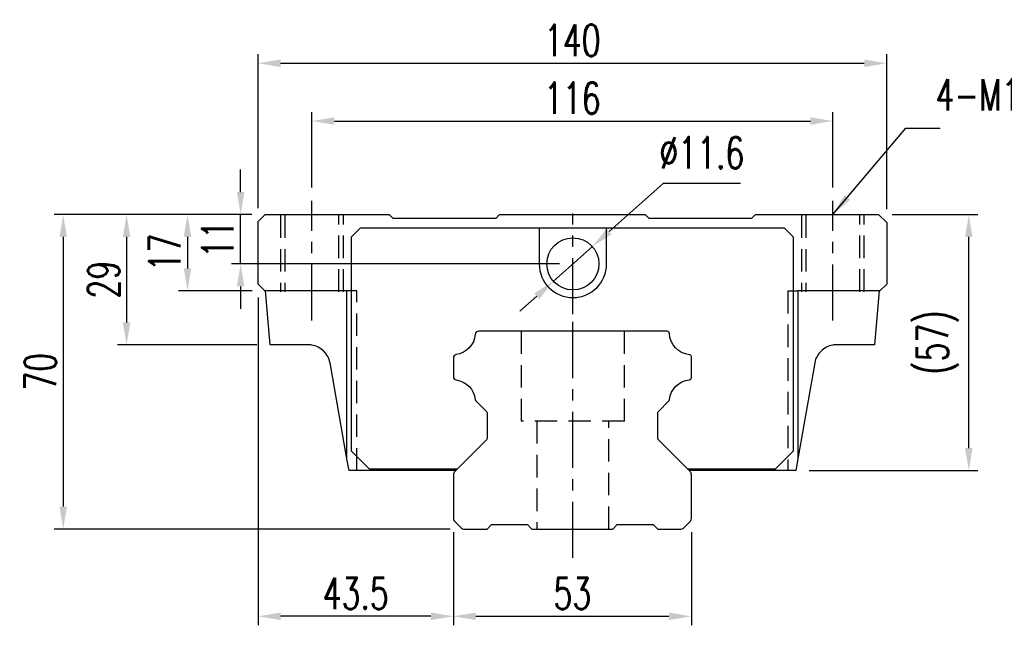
# Model space of a CAD drawing. Header units: millimetres. Extents: x 706 to 1313, y 178 to 430.
# Tile 1 of 48: x 706 to 926, y 184 to 319. Entities that reach past the tile are written whole.
import ezdxf

# ---------------------------------------------------------------- set-up
doc = ezdxf.new("R2010")
doc.units = ezdxf.units.MM
doc.header["$LTSCALE"] = 10
doc.linetypes.add('CENTER', pattern=[2, 1.25, -0.25, 0.25, -0.25])
doc.linetypes.add('DASHED', pattern=[0.75, 0.5, -0.25])
for name, color, linetype in [('2', 7, 'Continuous'), ('4', 7, 'Continuous'), ('CL', 1, 'CENTER'), ('DIM', 4, 'Continuous'), ('HID', 2, 'DASHED'), ('OUT', 3, 'Continuous')]:
    doc.layers.add(name, color=color, linetype=linetype)
doc.styles.add('DIM-7', font='SIMPLEX.shx', dxfattribs={"width": 0.7, "bigfont": 'chineset.shx'})
doc.dimstyles.new('CNS', dxfattribs={"dimtxt": 3.5, "dimasz": 2.5, "dimexe": 1, "dimexo": 1.5, "dimgap": 0.09, "dimtad": 0, "dimdsep": 46, "dimtxsty": 'DIM-7', "dimcen": 0.09, "dimclrd": 1, "dimclre": 1, "dimclrt": 4, "dimadec": 0, "dimazin": 0, "dimtfac": 1, "dimtix": 1, "dimtmove": 2, "dimatfit": 3, "dimfxl": 1, "dimtvp": 0.971429, "dimtolj": 1, "dimarcsym": 0})
doc.dimstyles.new('CNS 修改文字上方', dxfattribs={"dimscale": 0.8, "dimtxt": 3.5, "dimasz": 2.5, "dimexe": 1, "dimexo": 0.5, "dimgap": 0, "dimtad": 0, "dimtih": 1, "dimtoh": 1, "dimdsep": 46, "dimtxsty": 'DIM-7', "dimcen": 0.09, "dimclrd": 4, "dimclre": 4, "dimclrt": 4, "dimadec": 0, "dimazin": 0, "dimtfac": 1, "dimtix": 1, "dimtmove": 1, "dimatfit": 3, "dimfxl": 1, "dimtvp": 0.971429, "dimtolj": 1, "dimarcsym": 0})

# ---------------------------------------------------------------- blocks, each defined once
blk = doc.blocks.new('*D58')
at = {"layer": 'DEFPOINTS', "color": 0, "transparency": 16777216}
for p in [(887.37, 296.67), (771.37, 278.87), (887.37, 278.87)]:
    blk.add_point(p, dxfattribs=at)
at = {"layer": 'DIM', "color": 7, "lineweight": -2, "transparency": 16777216}
for p, q in [((771.37, 281.87), (771.37, 298.67)), ((887.37, 281.87), (887.37, 298.67)), ((776.37, 296.67), (882.37, 296.67))]:
    blk.add_line(p, q, dxfattribs=at)
at = {"layer": 'DIM', "color": 7, "transparency": 16777216}
for points in [[(776.37, 297.5), (776.37, 295.83), (771.37, 296.67)], [(882.37, 297.5), (882.37, 295.83), (887.37, 296.67)]]:
    blk.add_solid(points, dxfattribs=at)
at = {"layer": 'DIM', "color": 7, "transparency": 16777216, "insert": (829.37, 301.77), "char_height": 7, "attachment_point": 5, "style": 'DIM-7'}
blk.add_mtext('\\A1;116', dxfattribs=at)
blk = doc.blocks.new('*D59')
at = {"layer": 'DEFPOINTS', "color": 0, "transparency": 16777216}
for p in [(899.37, 309.52), (759.37, 274.27), (899.37, 274.07)]:
    blk.add_point(p, dxfattribs=at)
at = {"layer": 'DIM', "color": 7, "lineweight": -2, "transparency": 16777216}
for p, q in [((759.37, 277.27), (759.37, 311.52)), ((899.37, 277.07), (899.37, 311.52)), ((764.37, 309.52), (894.37, 309.52))]:
    blk.add_line(p, q, dxfattribs=at)
at = {"layer": 'DIM', "color": 7, "transparency": 16777216}
for points in [[(764.37, 310.36), (764.37, 308.69), (759.37, 309.52)], [(894.37, 310.36), (894.37, 308.69), (899.37, 309.52)]]:
    blk.add_solid(points, dxfattribs=at)
at = {"layer": 'DIM', "color": 7, "transparency": 16777216, "insert": (829.37, 314.62), "char_height": 7, "attachment_point": 5, "style": 'DIM-7'}
blk.add_mtext('\\A1;140', dxfattribs=at)
blk = doc.blocks.new('*D60')
at = {"layer": 'DEFPOINTS', "color": 0, "transparency": 16777216}
for p in [(802.87, 208.19), (855.87, 208.19), (855.87, 186.45)]:
    blk.add_point(p, dxfattribs=at)
at = {"layer": 'DIM', "color": 7, "lineweight": -2, "transparency": 16777216}
for p, q in [((802.87, 205.19), (802.87, 184.45)), ((855.87, 205.19), (855.87, 184.45)), ((807.87, 186.45), (850.87, 186.45))]:
    blk.add_line(p, q, dxfattribs=at)
at = {"layer": 'DIM', "color": 7, "transparency": 16777216}
for points in [[(807.87, 187.29), (807.87, 185.62), (802.87, 186.45)], [(850.87, 187.29), (850.87, 185.62), (855.87, 186.45)]]:
    blk.add_solid(points, dxfattribs=at)
at = {"layer": 'DIM', "color": 7, "transparency": 16777216, "insert": (829.37, 191.55), "char_height": 7, "attachment_point": 5, "style": 'DIM-7'}
blk.add_mtext('\\A1;53', dxfattribs=at)
blk = doc.blocks.new('*D61')
at = {"layer": 'DEFPOINTS', "color": 0, "transparency": 16777216}
for p in [(759.37, 260.37), (802.87, 208.19), (759.37, 186.45)]:
    blk.add_point(p, dxfattribs=at)
at = {"layer": 'DIM', "color": 7, "lineweight": -2, "transparency": 16777216}
for p, q in [((759.37, 257.37), (759.37, 184.45)), ((802.87, 205.19), (802.87, 184.45)), ((797.87, 186.45), (764.37, 186.45))]:
    blk.add_line(p, q, dxfattribs=at)
at = {"layer": 'DIM', "color": 7, "transparency": 16777216}
for points in [[(764.37, 187.29), (764.37, 185.62), (759.37, 186.45)], [(797.87, 187.29), (797.87, 185.62), (802.87, 186.45)]]:
    blk.add_solid(points, dxfattribs=at)
at = {"layer": 'DIM', "color": 7, "transparency": 16777216, "insert": (781.12, 191.55), "char_height": 7, "attachment_point": 5, "style": 'DIM-7'}
blk.add_mtext('\\A1;43.5', dxfattribs=at)
blk = doc.blocks.new('*D62')
at = {"layer": 'DEFPOINTS', "color": 0, "transparency": 16777216}
for p in [(760.97, 275.87), (743.67, 258.87), (761.04, 258.87)]:
    blk.add_point(p, dxfattribs=at)
at = {"layer": 'DIM', "color": 7, "lineweight": -2, "transparency": 16777216}
for p, q in [((757.97, 275.87), (741.67, 275.87)), ((743.67, 270.87), (743.67, 263.87)), ((758.04, 258.87), (741.67, 258.87))]:
    blk.add_line(p, q, dxfattribs=at)
at = {"layer": 'DIM', "color": 7, "transparency": 16777216}
for points in [[(742.83, 270.87), (744.5, 270.87), (743.67, 275.87)], [(742.83, 263.87), (744.5, 263.87), (743.67, 258.87)]]:
    blk.add_solid(points, dxfattribs=at)
at = {"layer": 'DIM', "color": 7, "transparency": 16777216, "insert": (738.57, 267.37), "char_height": 7, "attachment_point": 5, "rotation": 90, "style": 'DIM-7'}
blk.add_mtext('\\A1;17', dxfattribs=at)
blk = doc.blocks.new('*D63')
at = {"layer": 'DEFPOINTS', "color": 0, "transparency": 16777216}
for p in [(760.97, 275.87), (730.09, 246.87), (762.09, 246.87)]:
    blk.add_point(p, dxfattribs=at)
at = {"layer": 'DIM', "color": 7, "lineweight": -2, "transparency": 16777216}
for p, q in [((757.97, 275.87), (728.09, 275.87)), ((730.09, 270.87), (730.09, 251.87)), ((759.09, 246.87), (728.09, 246.87))]:
    blk.add_line(p, q, dxfattribs=at)
at = {"layer": 'DIM', "color": 7, "transparency": 16777216}
for points in [[(729.25, 270.87), (730.92, 270.87), (730.09, 275.87)], [(729.25, 251.87), (730.92, 251.87), (730.09, 246.87)]]:
    blk.add_solid(points, dxfattribs=at)
at = {"layer": 'DIM', "color": 7, "transparency": 16777216, "insert": (724.99, 261.37), "char_height": 7, "attachment_point": 5, "rotation": 90, "style": 'DIM-7'}
blk.add_mtext('\\A1;29', dxfattribs=at)
blk = doc.blocks.new('*D64')
at = {"layer": 'DEFPOINTS', "color": 0, "transparency": 16777216}
for p in [(760.97, 275.87), (715.98, 205.87), (805.18, 205.87)]:
    blk.add_point(p, dxfattribs=at)
at = {"layer": 'DIM', "color": 7, "lineweight": -2, "transparency": 16777216}
for p, q in [((757.97, 275.87), (713.98, 275.87)), ((715.98, 270.87), (715.98, 210.87)), ((802.18, 205.87), (713.98, 205.87))]:
    blk.add_line(p, q, dxfattribs=at)
at = {"layer": 'DIM', "color": 7, "transparency": 16777216}
for points in [[(715.15, 270.87), (716.81, 270.87), (715.98, 275.87)], [(715.15, 210.87), (716.81, 210.87), (715.98, 205.87)]]:
    blk.add_solid(points, dxfattribs=at)
at = {"layer": 'DIM', "color": 7, "transparency": 16777216, "insert": (710.88, 240.87), "char_height": 7, "attachment_point": 5, "rotation": 90, "style": 'DIM-7'}
blk.add_mtext('\\A1;70', dxfattribs=at)
blk = doc.blocks.new('*D65')
at = {"layer": 'DEFPOINTS', "color": 0, "transparency": 16777216}
for p in [(897.57, 275.87), (917.66, 275.87), (879.11, 218.87)]:
    blk.add_point(p, dxfattribs=at)
at = {"layer": 'DIM', "color": 7, "lineweight": -2, "transparency": 16777216}
for p, q in [((900.57, 275.87), (919.66, 275.87)), ((917.66, 223.87), (917.66, 270.87)), ((882.11, 218.87), (919.66, 218.87))]:
    blk.add_line(p, q, dxfattribs=at)
at = {"layer": 'DIM', "color": 7, "transparency": 16777216}
for points in [[(916.83, 270.87), (918.49, 270.87), (917.66, 275.87)], [(916.83, 223.87), (918.49, 223.87), (917.66, 218.87)]]:
    blk.add_solid(points, dxfattribs=at)
at = {"layer": 'DIM', "color": 7, "transparency": 16777216, "insert": (910.73, 247.37), "char_height": 7, "attachment_point": 5, "rotation": 90, "style": 'DIM-7'}
blk.add_mtext('\\A1;(57)', dxfattribs=at)
blk = doc.blocks.new('*D80')
at = {"layer": 'DEFPOINTS', "color": 0, "transparency": 16777216}
for p in [(755.49, 275.87), (760.97, 275.87), (829.49, 264.87)]:
    blk.add_point(p, dxfattribs=at)
at = {"layer": 'DIM', "color": 7, "lineweight": -2, "transparency": 16777216}
for p, q in [((755.49, 280.87), (755.49, 285.87)), ((757.97, 275.87), (753.49, 275.87)), ((755.49, 264.87), (755.49, 275.87)), ((826.49, 264.87), (753.49, 264.87)), ((755.49, 259.87), (755.49, 254.87))]:
    blk.add_line(p, q, dxfattribs=at)
at = {"layer": 'DIM', "color": 7, "transparency": 16777216}
for points in [[(754.65, 280.87), (756.32, 280.87), (755.49, 275.87)], [(754.65, 259.87), (756.32, 259.87), (755.49, 264.87)]]:
    blk.add_solid(points, dxfattribs=at)
at = {"layer": 'DIM', "color": 7, "transparency": 16777216, "insert": (750.39, 270.37), "char_height": 7, "attachment_point": 5, "rotation": 90, "style": 'DIM-7'}
blk.add_mtext('\\A1;11', dxfattribs=at)
blk = doc.blocks.new('*D81')
at = {"layer": 'DEFPOINTS', "color": 0, "transparency": 16777216}
for p in [(833.82, 268.73), (825.16, 261.02)]:
    blk.add_point(p, dxfattribs=at)
at = {"layer": 'DIM', "color": 0, "lineweight": -2, "transparency": 16777216}
for p, q in [((849.57, 282.78), (837.55, 272.06)), ((866.84, 282.78), (849.57, 282.78)), ((825.16, 261.02), (833.82, 268.73)), ((821.42, 257.69), (817.69, 254.36))]:
    blk.add_line(p, q, dxfattribs=at)
at = {"layer": 'DIM', "color": 0, "transparency": 16777216}
for points in [[(836.99, 272.68), (838.1, 271.44), (833.82, 268.73)], [(820.87, 258.31), (821.98, 257.07), (825.16, 261.02)]]:
    blk.add_solid(points, dxfattribs=at)
at = {"layer": 'DIM', "color": 0, "transparency": 16777216, "insert": (858.2, 289.58), "char_height": 7, "attachment_point": 5, "style": 'DIM-7'}
blk.add_mtext('\\A1;∅11.6', dxfattribs=at)

msp = doc.modelspace()

# ---------------------------------------------------------------- linework, layer by layer
at = {"layer": '2', "color": 0, "linetype": 'Continuous'}
for p, q in [((759.369, 260.374), (759.369, 274.274)), ((759.37, 274.274), (760.97, 275.874)), ((760.969, 275.874), (788.569, 275.874)), ((788.57, 275.874), (789.37, 275.074)), ((789.369, 275.074), (812.369, 275.074)), ((812.37, 275.073), (813.17, 275.873)), ((813.169, 275.874), (845.569, 275.874)), ((845.57, 275.874), (846.37, 275.074)), ((846.369, 275.074), (869.369, 275.074)), ((869.37, 275.073), (870.17, 275.873)), ((870.169, 275.874), (897.569, 275.874)), ((897.57, 275.874), (899.369, 274.074)), ((899.369, 274.074), (899.369, 260.374)), ((760.869, 258.874), (759.369, 260.374)), ((779.169, 258.874), (760.869, 258.874)), ((762.091, 246.874), (761.042, 258.874)), ((779.169, 221.497), (779.169, 258.874)), ((897.869, 258.874), (879.569, 258.874)), ((879.569, 258.874), (879.569, 221.497)), ((897.696, 258.874), (896.646, 246.874)), ((899.369, 260.374), (897.869, 258.874)), ((850.49, 249.874), (808.483, 249.874)), ((770.501, 246.874), (762.092, 246.874)), ((896.645, 246.874), (888.237, 246.874)), ((802.869, 243.945), (802.869, 239.803)), ((855.869, 239.582), (855.869, 244.166)), ((779.169, 221.497), (775.398, 242.885)), ((883.34, 242.885), (879.569, 221.497)), ((807.869, 234.375), (810.222, 232.022)), ((848.515, 232.019), (850.869, 234.373)), ((810.369, 231.668), (810.369, 226.08)), ((848.369, 226.082), (848.369, 231.666)), ((810.222, 225.726), (803.162, 218.665)), ((855.576, 218.668), (848.515, 225.729)), ((779.631, 218.874), (779.169, 221.497)), ((879.569, 221.497), (879.107, 218.874)), ((803.371, 218.874), (779.631, 218.874)), ((802.869, 217.958), (802.869, 208.186)), ((879.107, 218.874), (855.37, 218.874)), ((855.869, 208.183), (855.869, 217.961)), ((803.089, 207.656), (804.65, 206.094)), ((810.37, 205.874), (811.37, 206.873)), ((811.369, 206.874), (819.369, 206.874)), ((819.369, 206.875), (820.37, 205.874)), ((838.37, 205.874), (839.37, 206.874)), ((839.369, 206.874), (847.369, 206.874)), ((847.369, 206.875), (848.37, 205.875)), ((854.09, 206.094), (855.649, 207.653)), ((805.18, 205.874), (810.37, 205.874)), ((820.37, 205.874), (838.369, 205.874)), ((848.369, 205.874), (853.56, 205.874))]:
    msp.add_line(p, q, dxfattribs=at)
at = {"layer": '2', "color": 0, "linetype": 'DASHED'}
for p, q in [((781.369, 258.874), (779.169, 258.874)), ((877.369, 258.874), (879.569, 258.874)), ((817.987, 249.874), (817.987, 229.874)), ((840.987, 229.874), (840.987, 249.874)), ((840.987, 229.874), (817.987, 229.874)), ((821.487, 229.874), (821.487, 205.874)), ((837.487, 205.874), (837.487, 229.874))]:
    msp.add_line(p, q, dxfattribs=at)
at = {"layer": '2', "color": 0, "linetype": 'Continuous', "extrusion": (0, 0, -1)}
for centre, radius, start, end in [((-802.802, 249.586), 4.95, 184.64882, 261.76029), ((-855.936, 249.586), 4.95, 275.97572, 357.77095), ((-802.802, 234.161), 4.95, 98.23971, 174.02214), ((-855.936, 234.161), 4.95, 5.95157, 84.02428), ((-809.869, 231.668), 0.5, 135, 180), ((-848.869, 231.666), 0.5, 0, 45.00002), ((-809.869, 226.08), 0.5, 180, 224.99999), ((-848.869, 226.082), 0.5, 315, 0)]:
    msp.add_arc(centre, radius, start, end, dxfattribs=at)
at = {"layer": '2', "color": 0, "linetype": 'Continuous'}
for centre, radius, start, end in [((808.483, 249.124), 0.75, 90, 175.35118), ((850.49, 249.374), 0.5, 2.22905, 90), ((770.501, 241.874), 5, 80.00089, 89.99995), ((888.237, 241.874), 5, 90.00005, 99.99911), ((803.619, 243.945), 0.75, 98.23971, 180), ((855.369, 244.166), 0.5, 0, 84.02428), ((803.619, 239.803), 0.75, 180, 261.76029), ((855.369, 239.582), 0.5, 275.97572, 0), ((808.222, 234.729), 0.5, 185.97786, 225), ((850.516, 234.726), 0.5, 314.99998, 354.04843), ((803.869, 217.958), 1, 135.00001, 180), ((854.869, 217.961), 1, 0, 45), ((803.619, 208.186), 0.75, 180, 225.00008), ((855.119, 208.183), 0.75, 314.99994, 0), ((805.18, 206.624), 0.75, 225.00008, 270), ((853.56, 206.624), 0.75, 270, 314.99994)]:
    msp.add_arc(centre, radius, start, end, dxfattribs=at)
for points in [[(775.398, 242.885), (775.196, 243.861), (774.693, 244.77), (773.286, 246.141), (772.357, 246.624), (771.369, 246.798)], [(887.369, 246.798), (886.384, 246.625), (885.45, 246.141), (884.041, 244.766), (883.543, 243.868), (883.34, 242.885)]]:
    msp.add_open_spline(points, degree=3, knots=[0, 0, 0, 0, 0.5, 0.5, 1, 1, 1, 1], dxfattribs=at)
at = {"layer": '4', "color": 0, "linetype": 'Continuous'}
for p, q in [((780.169, 270.875), (782.168, 272.874)), ((782.168, 272.874), (876.569, 272.874)), ((876.569, 272.874), (878.569, 270.875)), ((780.169, 223.174), (780.169, 270.875)), ((878.569, 270.875), (878.569, 223.174)), ((784.169, 219.174), (780.169, 223.174)), ((878.569, 223.174), (874.569, 219.174)), ((803.671, 219.174), (784.169, 219.174)), ((874.569, 219.174), (855.07, 219.174))]:
    msp.add_line(p, q, dxfattribs=at)
at = {"layer": 'CL', "color": 0}
for p, q in [((771.369, 252.262), (771.369, 278.874)), ((887.369, 252.262), (887.369, 278.874)), ((829.487, 253.662), (829.487, 276.086)), ((829.487, 199.462), (829.487, 256.287))]:
    msp.add_line(p, q, dxfattribs=at)
at = {"layer": 'HID', "color": 0, "linetype": 'DASHED'}
for p, q in [((764.369, 275.674), (764.369, 258.674)), ((765.369, 275.674), (765.369, 258.674)), ((777.369, 258.674), (777.369, 275.674)), ((778.369, 258.674), (778.369, 275.674)), ((880.369, 275.674), (880.369, 258.674)), ((881.369, 275.674), (881.369, 258.674)), ((893.369, 258.674), (893.369, 275.674)), ((894.369, 258.674), (894.369, 275.674)), ((781.369, 218.874), (781.369, 258.874)), ((877.369, 258.874), (877.369, 218.874))]:
    msp.add_line(p, q, dxfattribs=at)
at = {"layer": 'OUT', "color": 0}
for p, q in [((821.987, 272.874), (821.987, 264.874)), ((836.987, 264.874), (836.987, 272.874))]:
    msp.add_line(p, q, dxfattribs=at)
msp.add_circle((829.487, 264.874), 5.8, dxfattribs=at)
msp.add_arc((829.487, 264.874), 7.5, 180, 0, dxfattribs=at)

# ---------------------------------------------------------------- texts
at = {"layer": 'DIM', "color": 0, "insert": (910.269, 296.67), "char_height": 7, "attachment_point": 7, "style": 'DIM-7'}
msp.add_mtext('\\A1;4-M14dp17,%%C20', dxfattribs=at)

# ---------------------------------------------------------------- dimensions: what is measured, and where the dimension line sits
at = {"layer": 'DIM', "color": 0}
for base, p1, p2, picture, middle in [((899.369, 309.523), (759.37, 274.274), (899.369, 274.074), '*D59', (829.369, 314.623)), ((887.369, 296.667), (771.369, 278.874), (887.369, 278.874), '*D58', (829.369, 301.767)), ((759.369, 186.453), (802.869, 208.186), (759.369, 260.374), '*D61', (781.119, 191.553)), ((855.869, 186.453), (802.869, 208.186), (855.869, 208.186), '*D60', (829.369, 191.553))]:
    dim = msp.add_linear_dim(base=base, p1=p1, p2=p2, dimstyle='CNS', override={"dimscale": 2, "dimgap": 0.8, "dimtad": 1, "dimclrd": 7, "dimclre": 7, "dimclrt": 7, "dimadec": 2, "dimazin": 2, "dimtmove": 1}, dxfattribs=at)
    dim.commit()
    dim.dimension.update_dxf_attribs({"geometry": picture, "text_midpoint": middle})
dim = msp.add_diameter_dim_2p(p1=(825.157, 261.015), p2=(833.816, 268.734), dimstyle='CNS 修改文字上方', override={"dimscale": 2, "dimclrd": 0, "dimclre": 0, "dimclrt": 0}, dxfattribs=at)
dim.commit()
dim.dimension.update_dxf_attribs({"geometry": '*D81', "text_midpoint": (849.571, 282.778), "dimtype": 163})
for base, p1, p2, picture, middle in [((755.485, 275.874), (829.487, 264.874), (760.969, 275.874), '*D80', (750.385, 270.374)), ((715.981, 205.874), (760.969, 275.874), (805.18, 205.874), '*D64', (710.881, 240.874)), ((730.086, 246.874), (760.97, 275.874), (762.092, 246.874), '*D63', (724.986, 261.374)), ((743.666, 258.874), (760.97, 275.874), (761.042, 258.874), '*D62', (738.566, 267.374))]:
    dim = msp.add_linear_dim(base=base, p1=p1, p2=p2, angle=90, dimstyle='CNS', override={"dimscale": 2, "dimgap": 0.8, "dimtad": 1, "dimclrd": 7, "dimclre": 7, "dimclrt": 7, "dimadec": 2, "dimazin": 2, "dimtmove": 1}, dxfattribs=at)
    dim.commit()
    dim.dimension.update_dxf_attribs({"geometry": picture, "text_midpoint": middle})
dim = msp.add_linear_dim(base=(917.661, 275.874), p1=(879.107, 218.874), p2=(897.569, 275.874), angle=90, text='(<>)', dimstyle='CNS', override={"dimscale": 2, "dimgap": 0.8, "dimtad": 1, "dimclrd": 7, "dimclre": 7, "dimclrt": 7, "dimadec": 2, "dimazin": 2, "dimtmove": 1}, dxfattribs=at)
dim.commit()
dim.dimension.update_dxf_attribs({"geometry": '*D65', "text_midpoint": (910.727, 247.374)})

# ---------------------------------------------------------------- leaders
at = {"layer": 'DIM', "color": 0, "annotation_type": 0, "has_hookline": 1, "hookline_direction": 0}
msp.add_leader([(887.369, 275.874), (903.669, 295.07), (908.669, 295.07)], dimstyle='CNS', override={"dimscale": 2, "dimgap": 0.8, "dimtad": 1, "dimclrd": 7, "dimclre": 4, "dimadec": 2, "dimazin": 2, "dimtmove": 1}, dxfattribs=at)

doc.saveas('drawing.dxf')
